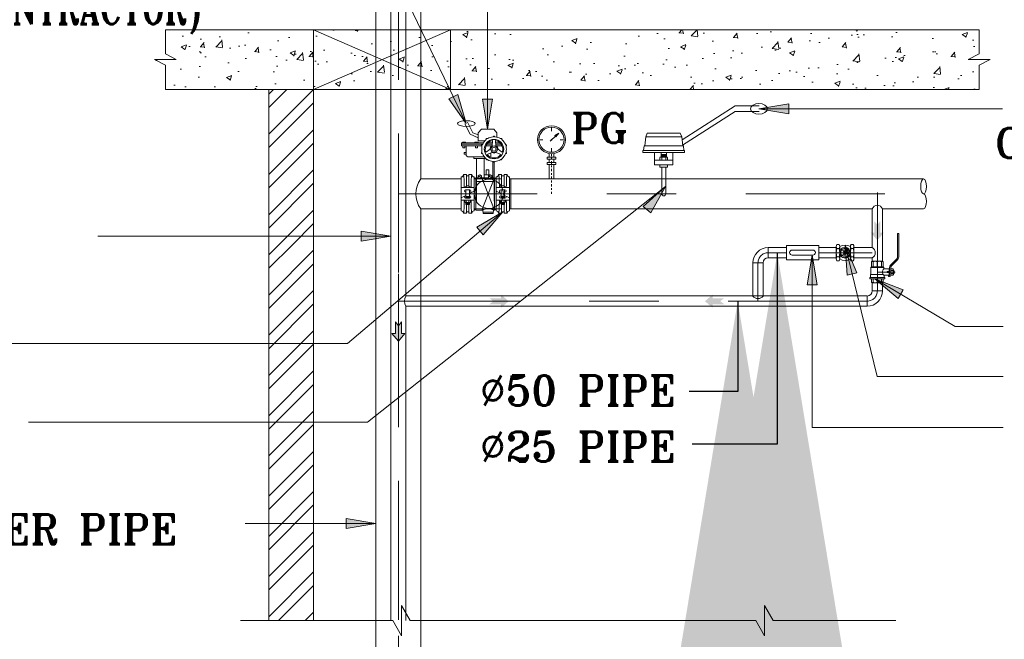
# Model space of a CAD drawing. Header units: inches. Extents: x 113025 to 158499, y 12149 to 30915.
# Tile 151 of 167: x 127975 to 128032, y 20437 to 20473. Entities that reach past the tile are written whole.
import ezdxf

# ---------------------------------------------------------------- set-up
doc = ezdxf.new("R2010")
doc.units = ezdxf.units.IN
doc.header["$MEASUREMENT"] = 0
doc.linetypes.add('IMPORT-Center _2_', pattern=[19.999999, 8, -4, 4, -4])
for name, color, linetype in [('-FT', 7, 'Continuous'), ('F-FIT-VALVE', 30, 'Continuous'), ('FF DRAIN PIPE', 44, 'Continuous'), ('FP-detail tx', 3, 'Continuous'), ('FP-Spr Main', 30, 'Continuous'), ('FPS_det_arch', 8, 'Continuous'), ('FPS_Objects', 30, 'Continuous'), ('FPS_Text', 7, 'Continuous'), ('LEDAR', 7, 'Continuous')]:
    doc.layers.add(name, color=color, linetype=linetype)
doc.layers.add('FPS-detail', color=7, linetype='Continuous', lineweight=15)
doc.layers.add('L1', color=5, linetype='Continuous', lineweight=18, true_color=0x0000ff)
doc.styles.add('H P', font='romantic.ttf')
doc.styles.add('ROMANT', font='romant__.ttf')
doc.styles.add('romant_1', font='romant__.ttf', dxfattribs={"width": 0.8, "height": 100})
doc.dimstyles.new('HP-50', dxfattribs={"dimscale": 50, "dimtxt": 2, "dimasz": 3, "dimexe": 1, "dimexo": 1, "dimgap": 1, "dimtad": 1, "dimdec": 0, "dimzin": 11, "dimdsep": 46, "dimtxsty": 'H P', "dimcen": 0, "dimdle": 100, "dimclrd": 256, "dimclre": 256, "dimclrt": 256, "dimadec": 0, "dimazin": 0, "dimtfac": 1, "dimtdec": 0, "dimtmove": 0, "dimatfit": 3, "dimfxl": 1, "dimtzin": 11, "dimarcsym": 0})
pattern_1 = [(45, (122500.9842, 20486.2127), (-1.15727297, 1.15727297), []), (45, (122501.7557, 20486.2127), (-1.15727297, 1.15727297), [])]

# ---------------------------------------------------------------- blocks, each defined once
blk = doc.blocks.new('TYPICAL FLOW CONTROL VALVE ASSEMBLY_dwg_gv12-1668671-TYPICAL FLOW CONTROL VALVE ASSEMBLY')
at = {"layer": '-FT', "color": 8, "lineweight": 5, "true_color": 0x808080}
for p, q in [((292599.2, -9909.2), (292528.5, -9909.2)), ((292631.3, -9909.2), (292612.8, -9909.2)), ((292661.6, -9909.2), (292643.1, -9909.2)), ((292544.9, -10049.3), (292544.9, -10010.4)), ((292552.9, -10049.3), (292552.9, -10010.4)), ((292639.4, -10129.8), (292595.9, -10021.1)), ((292595.9, -10129.8), (292639.4, -10021.1)), ((292662.8, -10049.3), (292662.8, -10010.4)), ((292670.8, -10049.3), (292670.8, -10010.4)), ((292552.7, -10085.4), (292545.2, -10085.4)), ((292552.7, -10087.4), (292545.2, -10087.4)), ((292663.1, -10085.4), (292670.6, -10085.4)), ((292663.1, -10087.4), (292670.6, -10087.4)), ((292544.9, -10140.4), (292544.9, -10110.4)), ((292552.7, -10106.4), (292545.2, -10106.4)), ((292552.7, -10108.4), (292545.2, -10108.4)), ((292552.9, -10140.4), (292552.9, -10110.4)), ((292662.8, -10140.4), (292662.8, -10110.4)), ((292663.1, -10106.4), (292670.6, -10106.4)), ((292663.1, -10108.4), (292670.6, -10108.4)), ((292670.8, -10140.4), (292670.8, -10110.4))]:
    blk.add_line(p, q, dxfattribs=at)
at = {"layer": '-FT', "color": 30, "lineweight": 5, "true_color": 0xff7f00}
for p, q in [((292630, -9914.6), (292609.9, -9914.6)), ((292612.3, -9934.3), (292624.2, -9925.4)), ((292632, -9903.8), (292617.4, -9903.8)), ((292632.5, -9899.4), (292630.8, -9913.1)), ((292641.9, -9899.4), (292643.6, -9913.1)), ((292657, -9903.8), (292642.5, -9903.8)), ((292664.5, -9914.6), (292644.4, -9914.6)), ((292662.1, -9934.3), (292651.1, -9926)), ((292605.2, -9951.5), (292552.4, -9951.5)), ((292578.5, -9956.9), (292610.4, -9956.9)), ((292604.6, -9956.9), (292604.6, -10021.1)), ((292617, -9942.5), (292629.7, -9937.1)), ((292626.3, -9938.6), (292626.3, -9952.7)), ((292657.4, -9942.5), (292644.7, -9937.1)), ((292632.9, -10021.1), (292632.9, -9966.5)), ((292637.2, -10099.3), (292637.2, -9968.9)), ((292526.9, -10132.4), (292526.9, -10018.4)), ((292570.9, -10132.4), (292570.9, -10018.4)), ((292576.3, -10023.2), (292570.9, -10023.2)), ((292662.2, -10025.4), (292570.9, -10025.4)), ((292618.7, -10021.1), (292594.8, -10021.1)), ((292644.8, -10023.2), (292639.4, -10023.2)), ((292644.8, -10132.4), (292644.8, -10018.4)), ((292688.8, -10132.4), (292688.8, -10018.4)), ((292570.9, -10054.4), (292526.9, -10054.4)), ((292555.9, -10061.4), (292541.9, -10061.4)), ((292543.2, -10061.4), (292543.2, -10089.4)), ((292554.7, -10061.4), (292554.7, -10089.4)), ((292637.2, -10034.1), (292578.5, -10034.1)), ((292644.8, -10054.4), (292688.8, -10054.4)), ((292659.8, -10061.4), (292673.8, -10061.4)), ((292661.1, -10061.4), (292661.1, -10089.4)), ((292672.6, -10061.4), (292672.6, -10089.4)), ((292526.9, -10088.4), (292543.2, -10080.3)), ((292537.9, -10085.4), (292537.9, -10082.9)), ((292555.9, -10089.4), (292541.9, -10089.4)), ((292553.7, -10084.4), (292544.2, -10084.4)), ((292553.7, -10086.4), (292544.2, -10086.4)), ((292553.7, -10088.4), (292544.2, -10088.4)), ((292554.7, -10074.5), (292570.9, -10066.4)), ((292559.9, -10065.4), (292559.9, -10071.9)), ((292661.1, -10074.5), (292644.8, -10066.4)), ((292655.8, -10065.4), (292655.8, -10071.9)), ((292659.8, -10089.4), (292673.8, -10089.4)), ((292662.1, -10084.4), (292671.6, -10084.4)), ((292662.1, -10086.4), (292671.6, -10086.4)), ((292662.1, -10088.4), (292671.6, -10088.4)), ((292688.8, -10088.4), (292672.6, -10080.3)), ((292677.8, -10085.4), (292677.8, -10082.9)), ((292570.9, -10096.4), (292526.9, -10096.4)), ((292539.9, -10096.4), (292539.9, -10102.4)), ((292555.7, -10104.4), (292542.2, -10104.4)), ((292553.7, -10105.4), (292544.2, -10105.4)), ((292553.7, -10107.4), (292544.2, -10107.4)), ((292553.7, -10109.4), (292544.2, -10109.4)), ((292544.4, -10096.4), (292544.4, -10102.4)), ((292553.4, -10096.4), (292553.4, -10102.4)), ((292557.9, -10096.4), (292557.9, -10102.4)), ((292662.2, -10125.4), (292570.9, -10125.4)), ((292576.3, -10127.6), (292570.9, -10127.6)), ((292644.8, -10127.6), (292639.4, -10127.6)), ((292644.8, -10096.4), (292688.8, -10096.4)), ((292657.8, -10096.4), (292657.8, -10102.4)), ((292660.1, -10104.4), (292673.6, -10104.4)), ((292662.1, -10105.4), (292671.6, -10105.4)), ((292662.1, -10107.4), (292671.6, -10107.4)), ((292662.1, -10109.4), (292671.6, -10109.4)), ((292662.3, -10096.4), (292662.3, -10102.4)), ((292671.3, -10096.4), (292671.3, -10102.4)), ((292675.8, -10096.4), (292675.8, -10102.4)), ((292633.8, -10136.3), (292601.6, -10136.3))]:
    blk.add_line(p, q, dxfattribs=at)
at = {"layer": '-FT', "color": 30, "lineweight": 5, "true_color": 0xff7f00, "flags": 128}
for points in [[(292583.9, -9887), (292557.1, -9875.5), (292539.6, -9840.1)], [(292583.9, -9878), (292566.4, -9870.5), (292548.9, -9835.1)], [(292607, -9897.3), (292583.9, -9897.3), (292583.9, -9871.2), (292594.8, -9858.1), (292636.1, -9858.1), (292647, -9871.2), (292647, -9885.3)], [(292602, -9903.8), (292528.5, -9903.8), (292528.5, -9914.6), (292596.7, -9914.6)], [(292541.6, -9903.8), (292541.5, -9903.4), (292541.2, -9903), (292540.7, -9902.6), (292540.1, -9902.3), (292539.4, -9902), (292538.5, -9901.8), (292537.6, -9901.7), (292536.6, -9901.6), (292535.6, -9901.6), (292534.6, -9901.7), (292533.7, -9901.8), (292532.9, -9902), (292532.1, -9902.3), (292531.5, -9902.6), (292531.1, -9903), (292530.8, -9903.4), (292530.7, -9903.8)], [(292539.4, -9914.6), (292539.4, -9921.1), (292532.9, -9921.1), (292532.9, -9914.6)], [(292543.7, -9936.3), (292537.2, -9936.3), (292537.2, -9942.8), (292543.7, -9942.8), (292543.7, -9914.6)], [(292583.9, -9903.8), (292583.9, -9903.4), (292583.6, -9903), (292583.1, -9902.6), (292582.5, -9902.3), (292581.8, -9902), (292580.9, -9901.8), (292580, -9901.7), (292579, -9901.6), (292578, -9901.6), (292577, -9901.7), (292576.1, -9901.8), (292575.2, -9902), (292574.5, -9902.3), (292573.9, -9902.6), (292573.4, -9903), (292573.2, -9903.4), (292573.1, -9903.8)], [(292581.8, -9914.6), (292581.8, -9921.1), (292575.3, -9921.1), (292575.3, -9914.6)], [(292569.8, -9951.5), (292569.8, -9956.9), (292578.5, -9956.9), (292578.5, -10099.3)], [(292619.8, -10012), (292619.8, -9994.6), (292611.1, -9994.6), (292611.1, -10012)], [(292537.4, -10054.4), (292537.2, -10043.9), (292537, -10034.3), (292536.7, -10026.1), (292536.3, -10019.4), (292535.8, -10014.5), (292535.4, -10011.4), (292534.9, -10010.4), (292544.9, -10010.4), (292545.9, -10015.4), (292551.9, -10015.4), (292552.9, -10010.4), (292562.9, -10010.4), (292562.4, -10011.4), (292562, -10014.5), (292561.5, -10019.4), (292561.2, -10026.1), (292560.8, -10034.3), (292560.6, -10043.9), (292560.4, -10054.4)], [(292635, -10129.8), (292634.7, -10129), (292633.9, -10128.2), (292632.4, -10127.5), (292630.5, -10126.8), (292628.1, -10126.3), (292625.4, -10125.9), (292622.4, -10125.6), (292619.2, -10125.4), (292616, -10125.4), (292612.9, -10125.6), (292609.9, -10125.9), (292607.2, -10126.3), (292604.8, -10126.8), (292602.9, -10127.5), (292601.4, -10128.2), (292600.5, -10129), (292600.3, -10129.8), (292576.3, -10129.8), (292576.3, -10021.1), (292583.9, -10021.1)], [(292629.6, -10021.1), (292639.4, -10021.1), (292639.4, -10129.8), (292635, -10129.8), (292633.9, -10140.6), (292601.3, -10140.6), (292600.3, -10129.8)], [(292624.2, -10012), (292629.6, -10015.2), (292629.6, -10015.4), (292624.2, -10012), (292604.6, -10012)], [(292655.3, -10054.4), (292655.1, -10043.9), (292654.9, -10034.3), (292654.6, -10026.1), (292654.2, -10019.4), (292653.7, -10014.5), (292653.3, -10011.4), (292652.8, -10010.4), (292662.8, -10010.4), (292663.8, -10015.4), (292669.8, -10015.4), (292670.8, -10010.4), (292680.8, -10010.4), (292680.3, -10011.4), (292679.9, -10014.5), (292679.4, -10019.4), (292679.1, -10026.1), (292678.7, -10034.3), (292678.5, -10043.9), (292678.3, -10054.4)], [(292560.4, -10096.4), (292560.6, -10106.9), (292560.8, -10116.5), (292561.2, -10124.7), (292561.5, -10131.4), (292562, -10136.4), (292562.4, -10139.4), (292562.9, -10140.4), (292552.9, -10140.4), (292551.9, -10135.4), (292545.9, -10135.4), (292544.9, -10140.4), (292534.9, -10140.4), (292535.4, -10139.4), (292535.8, -10136.4), (292536.3, -10131.4), (292536.7, -10124.7), (292537, -10116.5), (292537.2, -10106.9), (292537.4, -10096.4)], [(292554.7, -10104.4), (292554.7, -10110.4), (292543.2, -10110.4), (292543.2, -10104.4)], [(292678.3, -10096.4), (292678.5, -10106.9), (292678.7, -10116.5), (292679.1, -10124.7), (292679.4, -10131.4), (292679.9, -10136.4), (292680.3, -10139.4), (292680.8, -10140.4), (292670.8, -10140.4), (292669.8, -10135.4), (292663.8, -10135.4), (292662.8, -10140.4), (292652.8, -10140.4), (292653.3, -10139.4), (292653.7, -10136.4), (292654.2, -10131.4), (292654.6, -10124.7), (292654.9, -10116.5), (292655.1, -10106.9), (292655.3, -10096.4)], [(292672.6, -10104.4), (292672.6, -10110.4), (292661.1, -10110.4), (292661.1, -10104.4)]]:
    blk.add_lwpolyline(points, dxfattribs=at)
at = {"layer": '-FT', "color": 8, "lineweight": 5, "true_color": 0x808080, "flags": 128}
for points in [[(292583.9, -10015.2), (292594.4, -10021.7), (292594.8, -10021.4), (292584.3, -10014.9)], [(292618.7, -10015.2), (292629.2, -10021.7), (292629.6, -10021.4), (292619.1, -10014.9)]]:
    blk.add_lwpolyline(points, close=True, dxfattribs=at)
at = {"layer": '-FT', "color": 30, "lineweight": 5, "true_color": 0xff7f00, "flags": 128}
for points in [[(292583.9, -10021.2), (292589.4, -10024.6), (292594.4, -10021.7), (292583.9, -10015.2)], [(292583.9, -10021.4), (292589.4, -10024.6), (292583.9, -10021.2)], [(292584.3, -10014.9), (292594.8, -10021.4), (292594.8, -10015.4), (292589.4, -10012)], [(292589.4, -10012), (292594.8, -10015.4), (292594.8, -10015.2)], [(292618.7, -10021.2), (292624.2, -10024.6), (292629.2, -10021.7), (292618.7, -10015.2)], [(292618.7, -10021.4), (292624.2, -10024.6), (292618.7, -10021.2)], [(292619.1, -10014.9), (292629.6, -10021.4), (292629.6, -10015.4), (292624.2, -10012)], [(292693.8, -10125.4), (292688.8, -10125.4), (292688.8, -10025.4), (292693.8, -10025.4)]]:
    blk.add_lwpolyline(points, close=True, dxfattribs=at)
at = {"layer": '-FT', "color": 30, "lineweight": 5, "true_color": 0xff7f00}
for radius in [32.6, 10.9]:
    blk.add_circle((292637.2, -9925.4), radius, dxfattribs=at)
at = {"layer": '-FT', "color": 8, "lineweight": 5, "true_color": 0x808080}
blk.add_circle((292637.2, -9925.4), 6.52, dxfattribs=at)
at = {"layer": '-FT', "color": 30, "lineweight": 5, "true_color": 0xff7f00}
for centre, radius, start, end in [((292637.2, -9925.4), 41.3, 131.0926, 156.9075), ((292637.2, -9925.4), 29.3, 104.6513, 195.3487), ((292608.6, -9892.7), 2.17, 311.0926, 8.5789), ((292612.9, -9892), 2.17, 126, 188.5789), ((292612.9, -9892), 2.17, 63.4211, 126), ((292614.9, -9888.1), 2.17, 243.4211, 300.9075), ((292637.2, -9925.4), 41.3, 95.0925, 120.9075), ((292630.3, -9899.1), 2.17, 353.009, 104.6513), ((292633.3, -9882.1), 2.17, 275.0925, 332.5789), ((292637.2, -9884.1), 2.17, 90, 152.5789), ((292637.2, -9884.1), 2.17, 27.4211, 90), ((292641.1, -9882.1), 2.17, 207.4211, 264.9075), ((292637.2, -9925.4), 41.3, 59.0925, 84.9075), ((292644.1, -9899.1), 2.17, 75.3487, 186.991), ((292637.2, -9925.4), 29.3, 344.6513, 75.3487), ((292659.5, -9888.1), 2.17, 239.0925, 296.5789), ((292661.5, -9892), 2.17, 54, 116.5789), ((292661.5, -9892), 2.17, 351.4211, 54), ((292665.8, -9892.7), 2.17, 171.4211, 228.9074), ((292637.2, -9925.4), 41.3, 23.0925, 48.9074), ((292597.9, -9912.7), 2.17, 162, 224.5789), ((292597.9, -9912.7), 2.17, 99.4211, 162), ((292637.2, -9925.4), 41.3, 167.0925, 192.9075), ((292594.8, -9915.7), 2.17, 347.0925, 44.5789), ((292597.2, -9908.4), 2.17, 279.4211, 336.9075), ((292637.2, -9925.4), 13, 124.2015, 180), ((292628.6, -9912.8), 2.17, 304.2015, 353.009), ((292645.8, -9912.8), 2.17, 186.991, 235.7985), ((292637.2, -9925.4), 13, 4.2015, 55.7985), ((292652.4, -9924.3), 2.17, 184.2015, 233.0089), ((292677.2, -9908.4), 2.17, 203.0925, 260.5789), ((292676.5, -9912.7), 2.17, 18, 80.5789), ((292679.6, -9915.7), 2.17, 135.4211, 192.9075), ((292637.2, -9925.4), 41.3, 347.0925, 12.9075), ((292676.5, -9912.7), 2.17, 315.4211, 18), ((292552.4, -9942.8), 8.69, 180, 270), ((292597.9, -9938.2), 2.17, 135.4211, 198), ((292597.9, -9938.2), 2.17, 198, 260.5789), ((292594.8, -9935.1), 2.17, 315.4211, 12.9075), ((292597.2, -9942.5), 2.17, 23.0925, 80.5789), ((292637.2, -9925.4), 41.3, 203.0925, 228.9074), ((292611, -9932.6), 2.17, 195.3487, 306.9911), ((292608.6, -9958.2), 2.17, 351.4211, 48.9074), ((292612.9, -9958.8), 2.17, 171.4211, 234), ((292612.9, -9958.8), 2.17, 234, 296.5789), ((292614.9, -9962.7), 2.17, 59.0925, 116.5789), ((292617.9, -9944.5), 2.17, 113.0089, 224.6513), ((292637.2, -9925.4), 41.3, 239.0925, 264.9075), ((292637.2, -9925.4), 29.3, 224.6513, 315.3487), ((292630.6, -9939.1), 2.17, 64.2015, 113.0089), ((292637.2, -9925.4), 13, 244.2015, 295.7985), ((292637.2, -9925.4), 41.3, 275.0925, 300.9075), ((292643.8, -9939.1), 2.17, 66.9911, 115.7985), ((292656.5, -9944.5), 2.17, 315.3487, 66.9911), ((292659.5, -9962.7), 2.17, 63.4211, 120.9075), ((292661.5, -9958.8), 2.17, 243.4211, 306), ((292663.4, -9932.6), 2.17, 233.0089, 344.6513), ((292661.5, -9958.8), 2.17, 306, 8.5789), ((292665.8, -9958.2), 2.17, 131.0926, 188.5789), ((292637.2, -9925.4), 41.3, 311.0926, 336.9075), ((292677.2, -9942.5), 2.17, 99.4211, 156.9075), ((292676.5, -9938.2), 2.17, 279.4211, 342), ((292679.6, -9935.1), 2.17, 167.0925, 224.5789), ((292676.5, -9938.2), 2.17, 342, 44.5789), ((292633.3, -9968.7), 2.17, 27.4211, 84.9075), ((292637.2, -9966.7), 2.17, 207.4211, 270), ((292637.2, -9966.7), 2.17, 270, 332.5789), ((292641.1, -9968.7), 2.17, 95.0925, 152.5789), ((292526.9, -10010.4), 8, 270, 360), ((292570.9, -10010.4), 8, 180, 270), ((292619.8, -10075.1), 48.9, 29.9264, 330.0736), ((292644.8, -10010.4), 8, 270, 360), ((292688.8, -10010.4), 8, 180, 270), ((292541.9, -10065.4), 4, 90, 270), ((292548.9, -10058.2), 9.75, 22.6199, 157.3801), ((292555.9, -10065.4), 4, 0, 90), ((292659.8, -10065.4), 4, 90, 180), ((292666.8, -10058.2), 9.75, 22.6199, 157.3801), ((292619.8, -10075.1), 48.9, 330.0736, 29.9264), ((292673.8, -10065.4), 4, 270, 90), ((292541.9, -10085.4), 4, 180, 270), ((292555.9, -10085.4), 4, 270, 90), ((292659.8, -10085.4), 4, 90, 270), ((292673.8, -10085.4), 4, 270, 0), ((292542.2, -10102.1), 2.27, 186.7329, 353.2671), ((292548.9, -10098.3), 6.06, 222.075, 317.925), ((292555.7, -10102.1), 2.27, 186.7329, 353.2671), ((292660.1, -10102.1), 2.27, 186.7329, 353.2671), ((292666.8, -10098.3), 6.06, 222.075, 317.925), ((292673.6, -10102.1), 2.27, 186.7329, 353.2671), ((292526.9, -10140.4), 8, 0, 90), ((292570.9, -10140.4), 8, 90, 180), ((292644.8, -10140.4), 8, 0, 90), ((292688.8, -10140.4), 8, 90, 180)]:
    blk.add_arc(centre, radius, start, end, dxfattribs=at)
blk.add_ellipse((292544.2, -9839.9), major_axis=(29.4, 0), ratio=0.327058, dxfattribs=at)
blk = doc.blocks.new('TYPICAL FLOW CONTROL VALVE ASSEMBLY_dwg_fvs-1668672-TYPICAL FLOW CONTROL VALVE ASSEMBLY')
at = {"layer": '-FT', "color": 30, "lineweight": 5, "true_color": 0xff7f00}
for p, q in [((293140.1, -9914.8), (293138.5, -9930.1)), ((293271.6, -9914.8), (293273.3, -9930.1)), ((293175.4, -9962.7), (293236.3, -9962.7)), ((293192.8, -9954), (293192.8, -9962.7)), ((293196.1, -9951.8), (293215.6, -9951.8)), ((293197.2, -9936.6), (293197.2, -9951.8)), ((293199.3, -9962.7), (293199.3, -9954)), ((293200.4, -9944.4), (293211.3, -9944.4)), ((293200.4, -9947), (293211.3, -9947)), ((293200.4, -9949.6), (293211.3, -9949.6)), ((293212.4, -9962.7), (293212.4, -9954)), ((293214.6, -9936.6), (293214.6, -9951.8)), ((293218.9, -9954), (293218.9, -9962.7)), ((293199.3, -9986.2), (293199.3, -10075.4)), ((293212.4, -9986.2), (293212.4, -10075.4))]:
    blk.add_line(p, q, dxfattribs=at)
at = {"layer": '-FT', "color": 8, "lineweight": 5, "true_color": 0x808080}
for p, q in [((293140.1, -9914.8), (293271.6, -9914.8)), ((293201.5, -9945.7), (293210.2, -9945.7)), ((293201.5, -9948.3), (293210.2, -9948.3)), ((293201.5, -9950.9), (293210.2, -9950.9))]:
    blk.add_line(p, q, dxfattribs=at)
at = {"layer": '-FT', "color": 30, "lineweight": 5, "true_color": 0xff7f00, "flags": 128}
for points in [[(293267.2, -9893.9), (293444.7, -9780), (293525.3, -9780)], [(293269.2, -9911.9), (293444.7, -9799.3), (293525.3, -9799.3)], [(293142.3, -9914.6), (293145.5, -9884.4), (293266.2, -9884.4), (293269.4, -9914.6)], [(293145.5, -9884.4), (293150.3, -9871.4), (293261.4, -9871.4), (293266.2, -9884.4)], [(293175.4, -9936.6), (293175.4, -9977.5), (293236.3, -9977.5), (293236.3, -9936.6)], [(293199.3, -9951.8), (293199.3, -9943.1), (293212.4, -9943.1), (293212.4, -9951.8)], [(293192.8, -9977.5), (293192.8, -9986.2), (293218.9, -9986.2), (293218.9, -9977.5)]]:
    blk.add_lwpolyline(points, dxfattribs=at)
blk.add_lwpolyline([(293275.4, -9930.1), (293275.4, -9936.6), (293136.3, -9936.6), (293136.3, -9930.1)], close=True, dxfattribs=at)
at = {"layer": '-FT', "color": 30, "lineweight": 5, "true_color": 0xff7f00}
for centre, radius, start, end in [((293196.1, -9955.3), 3.53, 22.6199, 157.3801), ((293205.9, -9962.7), 10.9, 53.1301, 126.8699), ((293215.6, -9955.3), 3.53, 22.6199, 157.3801), ((293205.9, -10075.4), 6.52, 180, 0)]:
    blk.add_arc(centre, radius, start, end, dxfattribs=at)
blk.add_ellipse((293525, -9790.3), major_axis=(28.2, 0), ratio=0.637688, dxfattribs=at)
blk = doc.blocks.new('TYPICAL FLOW CONTROL VALVE ASSEMBLY_dwg_sight glass-1668673-TYPICAL FLOW CONTROL VALVE ASSEMBLY')
at = {"layer": 'F-FIT-VALVE', "lineweight": 5}
for p, q in [((293705.4, -10263.7), (293636.2, -10263.7)), ((293636.2, -10280.6), (293705.4, -10280.6))]:
    blk.add_line(p, q, dxfattribs=at)
at = {"layer": 'F-FIT-VALVE', "lineweight": 5, "flags": 128}
blk.add_lwpolyline([(293616.9, -10296.2), (293726.1, -10296.2), (293726.1, -10248.7), (293616.9, -10248.7)], close=True, dxfattribs=at)
at = {"layer": 'F-FIT-VALVE', "lineweight": 5}
for centre, start, end in [((293636.2, -10272.1), 90, 270), ((293705.4, -10272.1), 270, 90)]:
    blk.add_arc(centre, 8.46, start, end, dxfattribs=at)
blk = doc.blocks.new('TYPICAL FLOW CONTROL VALVE ASSEMBLY_dwg_gv-1668674-TYPICAL FLOW CONTROL VALVE ASSEMBLY')
at = {"layer": 'F-FIT-VALVE', "lineweight": 5}
for p, q in [((293783.8, -10293), (293783.8, -10251.9)), ((293793.5, -10245.1), (293786, -10245.1)), ((293793.5, -10258.7), (293786, -10258.7)), ((293795.7, -10293), (293795.7, -10251.9)), ((293811.9, -10267.4), (293809.2, -10258.5)), ((293831.2, -10293), (293831.2, -10251.9)), ((293840.9, -10245.1), (293833.4, -10245.1)), ((293840.9, -10258.7), (293833.4, -10258.7)), ((293843.1, -10293), (293843.1, -10251.9)), ((293793.5, -10286.2), (293786, -10286.2)), ((293809.8, -10268.6), (293803.4, -10261.8)), ((293809.8, -10276.3), (293803.4, -10283.1)), ((293811.9, -10277.5), (293809.2, -10286.4)), ((293818.6, -10271.2), (293827.7, -10269.1)), ((293818.6, -10273.7), (293827.7, -10275.8)), ((293840.9, -10286.2), (293833.4, -10286.2)), ((293793.5, -10299.8), (293786, -10299.8)), ((293840.9, -10299.8), (293833.4, -10299.8))]:
    blk.add_line(p, q, dxfattribs=at)
at = {"layer": 'F-FIT-VALVE', "lineweight": 5, "flags": 128}
blk.add_lwpolyline([(293816, -10273.9), (293813.4, -10275.4), (293810.9, -10273.9), (293810.9, -10271), (293813.4, -10269.5), (293816, -10271)], close=True, dxfattribs=at)
at = {"layer": 'F-FIT-VALVE', "lineweight": 5}
for radius in [17.8, 5.3, 2.56]:
    blk.add_circle((293813.4, -10272.5), radius, dxfattribs=at)
for centre, radius, start, end in [((293795.6, -10251.9), 11.7, 144.5315, 215.4685), ((293828.3, -10272.5), 44.5, 161.9906, 198.0094), ((293783.9, -10251.9), 11.7, 324.5315, 35.4685), ((293751.2, -10272.5), 44.5, 341.9906, 18.0094), ((293813.4, -10280.3), 33.5, 57.9458, 122.0542), ((293813.4, -10272.5), 14.6, 13.1688, 106.8312), ((293843, -10251.9), 11.7, 144.5315, 215.4685), ((293875.7, -10272.5), 44.5, 161.9906, 198.0094), ((293831.3, -10251.9), 11.7, 324.5315, 35.4685), ((293798.6, -10272.5), 44.5, 341.9906, 18.0094), ((293795.6, -10293), 11.7, 144.5315, 215.4685), ((293783.9, -10293), 11.7, 324.5315, 35.4685), ((293813.4, -10264.6), 33.5, 237.9458, 302.0542), ((293813.4, -10272.5), 14.6, 133.1688, 226.8312), ((293813.4, -10272.5), 14.6, 253.1688, 346.8312), ((293843, -10293), 11.7, 144.5315, 215.4685), ((293831.3, -10293), 11.7, 324.5315, 35.4685)]:
    blk.add_arc(centre, radius, start, end, dxfattribs=at)
blk = doc.blocks.new('TYPICAL FLOW CONTROL VALVE ASSEMBLY_dwg_A$C6948427E-1668675-TYPICAL FLOW CONTROL VALVE ASSEMBLY')
at = {"layer": 'L1', "lineweight": 5, "true_color": 0xff0000}
h = blk.add_hatch(color=1, dxfattribs=at)
h.paths.add_polyline_path([(293966.3, -10348.5), (293966.6, -10320.3), (293968.6, -10316.4), (293992, -10292.4), (293993.5, -10286.3), (293993.5, -10207.6), (293989.6, -10207.6), (293989.3, -10288.5), (293987.2, -10292.4), (293963.9, -10316.4), (293962.4, -10322.5), (293962.4, -10347.8)], flags=0)
h.paths.add_polyline_path([(293966.2, -10349.5), (293966.3, -10348.5), (293962.4, -10348)], flags=0)
h.paths.add_polyline_path([(293965.8, -10350.4), (293966.2, -10349.5), (293962.3, -10348.2)], flags=0)
h.paths.add_polyline_path([(293964.3, -10351.9), (293965.8, -10350.4), (293962.2, -10348.3)], flags=0)
h.paths.add_polyline_path([(293963.4, -10352.3), (293964.3, -10351.9), (293962.1, -10348.4)], flags=0)
h.paths.add_polyline_path([(293962.4, -10352.4), (293963.4, -10352.3), (293961.9, -10348.5)], flags=0)
h.paths.add_polyline_path([(293958.7, -10352.4), (293962.4, -10352.4), (293961.7, -10348.5), (293958.7, -10348.5)], flags=0)
at = {"layer": 'L1', "color": 1, "lineweight": 5, "true_color": 0xff0000}
for p, q in [((293965.7, -10313.8), (293987.2, -10292.4)), ((293962.4, -10347.8), (293962.4, -10322.5)), ((293966.3, -10348.5), (293966.3, -10322.5)), ((293968.6, -10316.4), (293990.1, -10295))]:
    blk.add_line(p, q, dxfattribs=at)
at = {"layer": 'L1', "color": 30, "lineweight": 5, "true_color": 0xff7f00}
for p, q in [((293899.9, -10322.2), (293899.9, -10345.7)), ((293938.3, -10301.2), (293905, -10301.2)), ((293907.6, -10302.9), (293907.6, -10320.2)), ((293921.5, -10302.9), (293921.5, -10320.2)), ((293935.4, -10302.9), (293935.4, -10320.2)), ((293941.1, -10320.2), (293943.1, -10322.2)), ((293944.5, -10347.7), (293944.5, -10354.9)), ((293958.5, -10335.7), (293958.5, -10338.7)), ((293960.8, -10332.7), (293962.4, -10332.7)), ((293960.8, -10341.7), (293962.4, -10341.7)), ((293973.9, -10332), (293967.7, -10332)), ((293973.9, -10342.5), (293967.7, -10342.5)), ((293967.7, -10347.7), (293973.9, -10347.7)), ((293975.3, -10329.4), (293975.3, -10345.1)), ((293901.8, -10360.1), (293901.8, -10371.5)), ((293938.4, -10373.2), (293904.5, -10373.2)), ((293907.6, -10371.5), (293907.6, -10360.1)), ((293921.5, -10371.5), (293921.5, -10360.1)), ((293935.4, -10371.5), (293935.4, -10360.1)), ((293941.1, -10360.1), (293941.1, -10371.5))]:
    blk.add_line(p, q, dxfattribs=at)
at = {"layer": 'L1', "color": 8, "lineweight": 5, "true_color": 0x808080}
blk.add_line((293921.5, -10337.2), (293981.8, -10337.2), dxfattribs=at)
at = {"layer": 'L1', "color": 1, "lineweight": 5, "true_color": 0xff0000, "flags": 128}
for points in [[(293993.5, -10286.3), (293993.5, -10207.6), (293989.6, -10207.6), (293989.6, -10286.3)], [(293962.4, -10352.4), (293958.7, -10352.4), (293958.7, -10348.5), (293961.7, -10348.5)]]:
    blk.add_lwpolyline(points, dxfattribs=at)
at = {"layer": 'L1', "color": 30, "lineweight": 5, "true_color": 0xff7f00, "flags": 128}
for points in [[(293901.8, -10320.2), (293899.9, -10322.2), (293943.1, -10322.2), (293943.1, -10326.7), (293960.8, -10326.7), (293943.1, -10326.7)], [(293941.1, -10302.9), (293941.1, -10320.2), (293901.8, -10320.2), (293901.8, -10303.4)], [(293941.2, -10345.7), (293898.4, -10345.7), (293898.4, -10354.9)], [(293943.1, -10347.7), (293960.8, -10347.7), (293960.8, -10326.7)], [(293975.3, -10332.7), (293978.2, -10332.7), (293978.2, -10341.7), (293975.3, -10341.7)]]:
    blk.add_lwpolyline(points, dxfattribs=at)
for points in [[(293896.6, -10360.1), (293946.3, -10360.1), (293946.3, -10354.9), (293896.6, -10354.9)], [(293959.9, -10338.7), (293959.9, -10335.7), (293954.8, -10335.7), (293954.8, -10338.7)], [(293966.3, -10345.1), (293966.3, -10329.4)], [(293973.9, -10326.7), (293967.7, -10326.7)]]:
    blk.add_lwpolyline(points, close=True, dxfattribs=at)
at = {"layer": 'L1', "color": 1, "lineweight": 5, "true_color": 0xff0000}
for centre, radius, start, end in [((293980.4, -10286.3), 9.17, 318.1653, 0), ((293980.4, -10286.3), 13.1, 318.1653, 0), ((293975.5, -10322.5), 13.1, 138.1653, 180), ((293975.5, -10322.5), 9.17, 138.1653, 180), ((293961.7, -10347.8), 0.655, 270, 0), ((293962.4, -10348.5), 3.93, 270, 0)]:
    blk.add_arc(centre, radius, start, end, dxfattribs=at)
at = {"layer": 'L1', "color": 30, "lineweight": 5, "true_color": 0xff7f00}
for centre, radius, start, end in [((293904.8, -10304.3), 3.09, 25.8984, 163.8126), ((293914.5, -10316), 14.8, 61.9557, 118.0443), ((293928.4, -10316.1), 14.9, 62.2718, 117.9445), ((293938.2, -10304.5), 3.25, 27.2524, 151.7719), ((293952.2, -10337.2), 13.9, 131.0666, 228.9334), ((293969.5, -10329.4), 3.18, 124.4465, 235.5535), ((293976.9, -10337.2), 10.6, 150.4911, 209.5089), ((293969.5, -10345.1), 3.18, 124.4465, 235.5535), ((293972.1, -10329.4), 3.18, 304.4465, 55.5535), ((293964.7, -10337.2), 10.6, 330.4911, 29.5089), ((293972.1, -10345.1), 3.18, 304.4465, 55.5535), ((293965.9, -10337.2), 13.1, 340.0661, 19.9339), ((293904.7, -10369.9), 3.28, 208.7662, 331.2338), ((293914.5, -10358.2), 15, 242.4533, 297.5467), ((293928.4, -10358.2), 15, 242.4533, 297.5467), ((293938.2, -10369.9), 3.28, 208.7662, 331.2338)]:
    blk.add_arc(centre, radius, start, end, dxfattribs=at)
blk = doc.blocks.new('TYPICAL FLOW CONTROL VALVE ASSEMBLY_dwg_A$C569B3538-1668676-TYPICAL FLOW CONTROL VALVE ASSEMBLY')
blk.add_blockref('TYPICAL FLOW CONTROL VALVE ASSEMBLY_dwg_A$C6948427E-1668675-TYPICAL FLOW CONTROL VALVE ASSEMBLY', (0, 0))
blk = doc.blocks.new('TYPICAL FLOW CONTROL VALVE ASSEMBLY_dwg_pg-1668677-TYPICAL FLOW CONTROL VALVE ASSEMBLY')
at = {"layer": 'FPS-detail', "lineweight": 5, "true_color": 0xff7f00}
blk.add_hatch(color=30, dxfattribs=at).paths.add_polyline_path([(292844.5, -9883.9), (292854.5, -9871.4), (292841, -9879.9)], flags=0)
at = {"layer": 'FP-Spr Main', "lineweight": 5}
for p, q in [((292822.4, -9940), (292822.4, -9952.4)), ((292822.4, -9959.4), (292822.4, -9969.9)), ((292837.3, -9940), (292837.3, -9952.4)), ((292837.3, -9959.4), (292837.3, -9969.9)), ((292822.4, -9976.9), (292822.4, -10025.4)), ((292837.3, -9976.9), (292837.3, -10025.4))]:
    blk.add_line(p, q, dxfattribs=at)
at = {"layer": 'FP-Spr Main', "color": 8, "linetype": 'IMPORT-Center _2_', "lineweight": 5, "true_color": 0x808080}
blk.add_line((292829.9, -9940.8), (292829.9, -10075.4), dxfattribs=at)
at = {"layer": 'FPS-detail', "color": 1, "lineweight": 5, "true_color": 0xff0000}
for p, q in [((292829.9, -9865.1), (292829.9, -9854.3)), ((292801, -9893.9), (292790.3, -9893.9)), ((292858.7, -9893.9), (292869.4, -9893.9)), ((292829.9, -9922.7), (292829.9, -9933.5))]:
    blk.add_line(p, q, dxfattribs=at)
at = {"layer": 'FPS-detail', "color": 30, "lineweight": 5, "true_color": 0xff7f00}
for p, q in [((292845.1, -9879.8), (292825.2, -9898.2)), ((292854.5, -9871.4), (292841, -9879.9)), ((292841, -9879.9), (292844.5, -9883.9)), ((292844.5, -9883.9), (292854.5, -9871.4))]:
    blk.add_line(p, q, dxfattribs=at)
for radius in [46.9, 1.11]:
    blk.add_circle((292829.9, -9893.9), radius, dxfattribs=at)
at = {"layer": 'FPS-detail', "color": 1, "lineweight": 5, "true_color": 0xff0000}
blk.add_circle((292829.9, -9893.9), 42.1, dxfattribs=at)
at = {"layer": 'FPS_Objects', "lineweight": 5, "flags": 128}
for points in [[(292843.9, -9959.4), (292843.9, -9952.4), (292815.8, -9952.4), (292815.8, -9959.4)], [(292843.9, -9976.9), (292843.9, -9969.9), (292815.8, -9969.9), (292815.8, -9976.9)]]:
    blk.add_lwpolyline(points, close=True, dxfattribs=at)

msp = doc.modelspace()

# ---------------------------------------------------------------- hatches: boundary and pattern name
at = {"lineweight": 5}
for points in [[(128001.177, 20467.034), (128000.173, 20468.457), (128000.688, 20468.706)], [(128002.401, 20466.72), (128002.114, 20468.439), (128002.687, 20468.439)], [(128011.804, 20461.9), (128011.358, 20462.259), (128012.657, 20463.419)], [(128002.158, 20460.626), (128001.787, 20461.063), (128003.283, 20461.956)], [(127995.119, 20460.262), (127995.119, 20460.834), (127996.837, 20460.548)], [(128023.114, 20458.305), (128022.985, 20460.042), (128023.671, 20458.441)], [(128020.799, 20457.743), (128021.086, 20459.462), (128021.372, 20457.743)], [(128026.037, 20456.972), (128024.705, 20458.095), (128026.329, 20457.465), (128026.309, 20457.431)], [(127994.26, 20443.722), (127994.26, 20444.295), (127995.978, 20444.009)]]:
    msp.add_hatch(color=256, dxfattribs=at).paths.add_polyline_path(points, flags=0)
at = {"layer": 'FP-detail tx', "lineweight": 5, "true_color": 0xff0000}
msp.add_hatch(color=1, dxfattribs=at).paths.add_polyline_path([(128019.747, 20467.599), (128018.029, 20467.885), (128019.747, 20468.172)], flags=0)
at = {"layer": 'FPS_det_arch', "lineweight": 5}
h = msp.add_hatch(dxfattribs=at)
h.set_pattern_fill('FP_5', color=256, scale=0.017182, style=0, pattern_type=2)
h.set_pattern_definition([(50, (122500.9842, 20486.2127), (3.1303843, -0.273873), [0.3273262, -3.6005885]), (355, (122500.9842, 20486.2127), (-0.6055523, 3.2828262), [0.261861, -2.8804708]), (100.451, (122501.245, 20486.19), (2.5248365, 3.0089388), [0.2781843, -3.0600277]), (46.184, (122500.9842, 20487.0856), (4.6578074, -0.7224077), [0.4909893, -5.4008827]), (96.636, (122501.3724, 20487.0254), (4.0791636, 4.251413), [0.4172765, -4.5900415]), (351.184, (122500.984, 20487.0856), (4.0791997, 4.251377), [0.3927915, -4.320706]), (21, (122501.4206, 20486.8673), (2.6051195, -1.7571751), [0.3273262, -3.6005885]), (326, (122501.4206, 20486.8673), (1.0619178, 3.164802), [0.261861, -2.8804708]), (71.451, (122501.6377, 20486.721), (3.6670342, 1.4076122), [0.2781843, -3.0600277]), (37.5, (122500.9842, 20486.2127), (0.05306504, 1.45286582), [0, -2.845556, 0, -2.9241143, -2.8913817]), (37.5, (122500.9842, 20486.2127), (0.05306504, 1.45286582), [-5.7696703, 0, -2.8913817]), (7.5, (122500.9842, 20486.2127), (1.1481236, 1.7213536), [0, -1.6671816, 0, -2.78009075, -1.1019983]), (7.5, (122500.9842, 20486.2127), (1.1481236, 1.7213536), [-4.4472723, 0, -1.1019983]), (327.5, (122500.011, 20486.2127), (2.32978072, -0.09843692), [0, -1.0910874, 0, -3.40419275, -4.5171019]), (327.5, (122500.011, 20486.2127), (2.32978072, -0.09843692), [-4.4952802, 0, -4.5171019]), (317.5, (122499.5745, 20486.2127), (2.5452215, 0.4368948), [0, -1.4184136, 0, -2.2607331, -3.207797]), (317.5, (122499.5745, 20486.2127), (2.5452215, 0.4368948), [-3.6791468, 0, -3.207797])])
h.paths.add_polyline_path([(128027.016, 20469.001), (128030.702, 20469.001), (128030.702, 20472.437), (127983.853, 20472.437), (127983.853, 20471.046), (127984.482, 20470.719), (127983.224, 20470.719), (127983.853, 20470.392), (127983.853, 20469.001), (128008.417, 20469.001)], flags=0)
h = msp.add_hatch(dxfattribs=at)
h.set_pattern_fill('FP_6', color=256, scale=0.017182, style=0, pattern_type=2)
h.set_pattern_definition(pattern_1)
h.paths.add_polyline_path([(127989.811, 20460.058), (127992.389, 20460.058), (127992.389, 20469.001), (127989.811, 20469.001)], flags=0)
h = msp.add_hatch(dxfattribs=at)
h.set_pattern_fill('FP_6', color=256, scale=0.017182, style=0, pattern_type=2)
h.set_pattern_definition(pattern_1)
h.paths.add_polyline_path([(127992.389, 20438.422), (127992.389, 20460.058), (127989.811, 20460.058), (127989.811, 20438.422)], flags=0)
at = {"layer": 'FPS_Text', "lineweight": 5}
for points in [[(128024.844, 20460.317), (128025.22, 20460.756), (128025.017, 20460.756), (128025.017, 20461.431), (128024.844, 20461.195), (128024.67, 20461.431), (128024.67, 20460.756), (128024.468, 20460.756)], [(128003.18, 20456.434), (128003.619, 20456.81), (128003.18, 20457.186), (128003.18, 20456.983), (128002.505, 20456.983), (128002.741, 20456.81), (128002.505, 20456.637), (128003.18, 20456.637)], [(128015.356, 20456.434), (128015.356, 20456.637), (128016.031, 20456.637), (128015.795, 20456.81), (128016.031, 20456.983), (128015.356, 20456.983), (128015.356, 20457.186), (128014.917, 20456.81)], [(127997.267, 20454.515), (127997.643, 20454.955), (127997.44, 20454.955), (127997.44, 20455.63), (127997.267, 20455.394), (127997.094, 20455.63), (127997.094, 20454.955), (127996.891, 20454.955)]]:
    msp.add_hatch(color=256, dxfattribs=at).paths.add_polyline_path(points, flags=0)

# ---------------------------------------------------------------- linework, layer by layer
at = {"lineweight": 5}
for p, q in [((128000.173, 20468.457, 0.266), (128000.688, 20468.706, 0.266)), ((128001.177, 20467.034, 0.266), (128000.173, 20468.457, 0.266)), ((128000.688, 20468.706, 0.266), (128001.177, 20467.034, 0.266)), ((128002.401, 20466.72, 0.266), (128002.114, 20468.439, 0.266)), ((128002.114, 20468.439, 0.266), (128002.687, 20468.439, 0.266)), ((128002.687, 20468.439, 0.266), (128002.401, 20466.72, 0.266)), ((128011.358, 20462.259, 0.266), (128012.657, 20463.419, 0.266)), ((128012.657, 20463.419, 0.266), (128011.804, 20461.9, 0.266)), ((128011.804, 20461.9, 0.266), (128011.358, 20462.259, 0.266)), ((128001.787, 20461.063, 0.266), (128003.283, 20461.956, 0.266)), ((128003.283, 20461.956, 0.266), (128002.158, 20460.626, 0.266)), ((128002.158, 20460.626, 0.266), (128001.787, 20461.063, 0.266)), ((127995.119, 20460.262, 0.266), (127995.119, 20460.834, 0.266)), ((127995.119, 20460.834, 0.266), (127996.837, 20460.548, 0.266)), ((127996.837, 20460.548, 0.266), (127995.119, 20460.262, 0.266)), ((128023.114, 20458.305, 0.266), (128022.985, 20460.042, 0.266)), ((128022.985, 20460.042, 0.266), (128023.671, 20458.441, 0.266)), ((128020.799, 20457.743, 0.266), (128021.086, 20459.462, 0.266)), ((128021.086, 20459.462, 0.266), (128021.372, 20457.743, 0.266)), ((128023.671, 20458.441, 0.266), (128023.114, 20458.305, 0.266)), ((128026.037, 20456.972, 0.266), (128024.705, 20458.095, 0.266)), ((128024.705, 20458.095, 0.266), (128026.329, 20457.465, 0.266)), ((128021.372, 20457.743, 0.266), (128020.799, 20457.743, 0.266)), ((128026.329, 20457.465, 0.266), (128026.309, 20457.431, 0.266)), ((128026.309, 20457.431, 0.266), (128026.037, 20456.972, 0.266)), ((127994.26, 20443.722, 0.266), (127994.26, 20444.295, 0.266)), ((127994.26, 20444.295, 0.266), (127995.978, 20444.009, 0.266)), ((127995.978, 20444.009, 0.266), (127994.26, 20443.722, 0.266))]:
    msp.add_line(p, q, dxfattribs=at)
at = {"lineweight": 5, "elevation": 0.266, "flags": 128}
for points in [[(128001.177, 20467.034), (127993.277, 20483.422), (127990.333, 20483.422)], [(128002.401, 20466.72), (128002.401, 20480.59), (128006.051, 20480.59)], [(128012.657, 20463.419), (127995.492, 20449.848), (127975.979, 20449.848)], [(128003.283, 20461.956), (127994.346, 20454.377), (127957.283, 20454.377)], [(127996.837, 20460.548), (127989.014, 20460.548), (127979.972, 20460.548)], [(128022.985, 20460.042), (128024.83, 20452.482), (128032.085, 20452.482)], [(128021.086, 20459.462), (128021.086, 20449.538), (128032.085, 20449.538)], [(128024.705, 20458.095), (128029.315, 20455.362), (128032.085, 20455.362)], [(127995.978, 20444.009), (127989.014, 20444.009), (127988.448, 20444.009)]]:
    msp.add_lwpolyline(points, dxfattribs=at)
at = {"layer": 'FF DRAIN PIPE', "lineweight": 5}
for p, q in [((127996.837, 20478.983, 0.266), (127996.837, 20438.422, 0.266)), ((128025.137, 20462.128, 0.266), (128025.137, 20459.106, 0.266)), ((128022.476, 20459.895, 0.266), (128021.485, 20459.895, 0.266)), ((128022.476, 20459.307, 0.266), (128021.485, 20459.307, 0.266)), ((128024.55, 20459.307, 0.266), (128023.494, 20459.307, 0.266)), ((128001.728, 20457.11, 0.266), (128021.708, 20457.11, 0.266))]:
    msp.add_line(p, q, dxfattribs=at)
at = {"layer": 'FF DRAIN PIPE', "lineweight": 5, "elevation": 0.266, "flags": 128}
for points in [[(127997.696, 20456.522), (128024.256, 20456.522), (128024.256, 20457.11), (128018.265, 20457.11), (128018.265, 20459.013), (128017.677, 20459.013), (128017.677, 20457.11), (127997.696, 20457.11), (127997.696, 20478.983)], [(128024.55, 20462.128), (128024.55, 20459.895), (128023.494, 20459.895)], [(128019.609, 20459.895), (128018.558, 20459.895), (128018.558, 20459.307), (128019.609, 20459.307)], [(128024.55, 20457.87), (128024.55, 20457.403), (128025.137, 20457.403), (128025.137, 20457.87)]]:
    msp.add_lwpolyline(points, dxfattribs=at)
msp.add_lwpolyline([(127997.696, 20438.422), (127997.696, 20456.522)], close=True, dxfattribs=at)
at = {"layer": 'FF DRAIN PIPE', "lineweight": 5}
for centre, radius, start, end in [((128024.844, 20462.018, 0.266), 0.314, 20.4924, 159.5076), ((128018.558, 20459.013, 0.266), 0.881, 90, 180), ((128024.389, 20459.601, 0.266), 0.335, 298.6603, 61.3397), ((128018.558, 20459.013, 0.266), 0.294, 90, 180), ((127998.187, 20456.816, 0.266), 0.572, 149.0964, 210.9036), ((128017.971, 20457.334, 0.266), 0.37, 217.3785, 322.6215), ((128024.256, 20457.403, 0.266), 0.881, 270, 0), ((128024.256, 20457.403, 0.266), 0.294, 270, 0)]:
    msp.add_arc(centre, radius, start, end, dxfattribs=at)
at = {"layer": 'FP-detail tx', "color": 1, "lineweight": 5, "true_color": 0xff0000}
for p, q in [((128018.029, 20467.885, 0.266), (128019.747, 20468.172, 0.266)), ((128018.029, 20467.885, 0.266), (128032.047, 20467.885, 0.266)), ((128019.747, 20467.599, 0.266), (128018.029, 20467.885, 0.266)), ((128019.747, 20468.172, 0.266), (128019.747, 20467.599, 0.266))]:
    msp.add_line(p, q, dxfattribs=at)
at = {"layer": 'FP-Spr Main', "color": 1, "lineweight": 5, "true_color": 0xff0000}
for p, q in [((127995.978, 20482.462, 0.266), (127995.978, 20411.978, 0.266)), ((128003.747, 20463.846, 0.266), (128027.507, 20463.846, 0.266)), ((128003.747, 20462.128, 0.266), (128024.55, 20462.128, 0.266)), ((128025.137, 20462.128, 0.266), (128027.507, 20462.128, 0.266))]:
    msp.add_line(p, q, dxfattribs=at)
at = {"layer": 'FP-Spr Main', "color": 8, "linetype": 'IMPORT-Center _2_', "lineweight": 5, "true_color": 0x808080}
for p, q in [((127997.267, 20477.554, 0.266), (127997.267, 20411.438, 0.266)), ((127997.267, 20462.987, 0.266), (128028.149, 20462.987, 0.266)), ((128024.844, 20463.073, 0.266), (128024.844, 20457.403, 0.266)), ((128019.609, 20459.601, 0.266), (128018.558, 20459.601, 0.266)), ((128024.55, 20459.601, 0.266), (128021.485, 20459.601, 0.266)), ((128017.971, 20459.013, 0.266), (128017.971, 20456.816, 0.266)), ((127999.35, 20456.816, 0.266), (127997.267, 20456.816, 0.266)), ((128024.256, 20456.816, 0.266), (127997.615, 20456.816, 0.266)), ((128020.055, 20456.816, 0.266), (128022.138, 20456.816, 0.266))]:
    msp.add_line(p, q, dxfattribs=at)
at = {"layer": 'FP-Spr Main', "lineweight": 5}
for p, q in [((128024.55, 20462.128, 0.266), (128024.55, 20459.895, 0.266)), ((128025.137, 20462.128, 0.266), (128025.137, 20459.106, 0.266))]:
    msp.add_line(p, q, dxfattribs=at)
at = {"layer": 'FP-Spr Main', "color": 8, "linetype": 'IMPORT-Center _2_', "lineweight": 5, "true_color": 0x808080, "elevation": 0.266, "flags": 128}
msp.add_lwpolyline([(127997.267, 20478.381), (127997.267, 20438.422), (127997.267, 20482.462)], dxfattribs=at)
at = {"layer": 'FP-Spr Main', "color": 1, "lineweight": 5, "true_color": 0xff0000, "elevation": 0.266, "flags": 128}
for points in [[(127998.556, 20482.462), (127998.556, 20463.846), (128000.879, 20463.846)], [(128000.879, 20462.128), (127998.556, 20462.128), (127998.556, 20411.978)]]:
    msp.add_lwpolyline(points, dxfattribs=at)
at = {"layer": 'FP-Spr Main', "lineweight": 5, "elevation": 0.266, "flags": 128}
msp.add_lwpolyline([(128024.55, 20459.107), (128024.55, 20459.307), (128023.494, 20459.307)], dxfattribs=at)
at = {"layer": 'FP-Spr Main', "color": 1, "lineweight": 5, "true_color": 0xff0000}
msp.add_arc((127999.757, 20462.987, 0.266), 1.477, 144.4282, 215.5718, dxfattribs=at)
at = {"layer": 'FP-Spr Main', "color": 8, "linetype": 'IMPORT-Center _2_', "lineweight": 5, "true_color": 0x808080}
for centre, start, end in [((128018.558, 20459.013, 0.266), 90, 180), ((128024.256, 20457.403, 0.266), 270, 0)]:
    msp.add_arc(centre, 0.588, start, end, dxfattribs=at)
at = {"layer": 'FP-Spr Main', "color": 1, "lineweight": 5, "true_color": 0xff0000}
msp.add_ellipse((128027.507, 20463.416, 0.266), major_axis=(0, 0.43), ratio=0.387553, dxfattribs=at)
msp.add_ellipse((128027.507, 20462.557, 0.266), major_axis=(0, 0.43), ratio=0.387553, start_param=3.141593, end_param=6.283185, dxfattribs=at)
at = {"layer": 'FPS_det_arch', "color": 57, "lineweight": 5, "true_color": 0x7f7f3f}
msp.add_line((127992.389, 20469.001, 0.266), (128000.274, 20472.437, 0.266), dxfattribs=at)
at = {"layer": 'FPS_det_arch', "color": 7, "lineweight": 5}
for p, q in [((127989.811, 20469.001, 0.266), (127989.811, 20438.422, 0.266)), ((127992.389, 20469.001, 0.266), (127992.389, 20438.422, 0.266))]:
    msp.add_line(p, q, dxfattribs=at)
at = {"layer": 'FPS_det_arch', "color": 7, "lineweight": 5, "elevation": 0.266, "flags": 128}
msp.add_lwpolyline([(127983.853, 20469.001), (127983.853, 20470.392), (127983.224, 20470.719), (127984.482, 20470.719), (127983.853, 20471.046), (127983.853, 20472.437), (128030.702, 20472.437), (128030.702, 20471.046), (128030.073, 20470.719), (128031.331, 20470.719), (128030.702, 20470.392), (128030.702, 20469.001)], close=True, dxfattribs=at)
at = {"layer": 'FPS_det_arch', "color": 57, "lineweight": 5, "true_color": 0x7f7f3f, "elevation": 0.266, "flags": 128}
msp.add_lwpolyline([(127992.389, 20472.437), (128000.274, 20472.437), (128000.274, 20469.001), (127992.389, 20469.001), (127992.389, 20472.437), (128000.274, 20469.001)], dxfattribs=at)
at = {"layer": 'FPS_det_arch', "lineweight": 5, "elevation": 0.266, "flags": 128}
msp.add_lwpolyline([(128025.908, 20438.422), (128018.842, 20438.422), (128018.342, 20439.288), (128018.342, 20437.555), (128017.841, 20438.422), (127997.956, 20438.422), (127997.455, 20439.288), (127997.455, 20437.555), (127996.955, 20438.422), (127988.177, 20438.422)], dxfattribs=at)
at = {"layer": 'FPS_Text', "lineweight": 5, "elevation": 0.266, "flags": 128}
for points in [[(127997.094, 20454.955), (127997.094, 20455.63), (127997.267, 20455.394), (127997.44, 20455.63), (127997.44, 20454.955), (127997.643, 20454.955), (127997.267, 20454.515)], [(127997.267, 20454.515), (127996.891, 20454.954), (127997.094, 20454.954)]]:
    msp.add_lwpolyline(points, dxfattribs=at)

# ---------------------------------------------------------------- block references
at = {"lineweight": 5, "xscale": 0.01718247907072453, "yscale": 0.01718247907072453, "zscale": 0.01718247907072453}
for name in ['TYPICAL FLOW CONTROL VALVE ASSEMBLY_dwg_fvs-1668672-TYPICAL FLOW CONTROL VALVE ASSEMBLY', 'TYPICAL FLOW CONTROL VALVE ASSEMBLY_dwg_gv12-1668671-TYPICAL FLOW CONTROL VALVE ASSEMBLY', 'TYPICAL FLOW CONTROL VALVE ASSEMBLY_dwg_pg-1668677-TYPICAL FLOW CONTROL VALVE ASSEMBLY', 'TYPICAL FLOW CONTROL VALVE ASSEMBLY_dwg_A$C569B3538-1668676-TYPICAL FLOW CONTROL VALVE ASSEMBLY', 'TYPICAL FLOW CONTROL VALVE ASSEMBLY_dwg_sight glass-1668673-TYPICAL FLOW CONTROL VALVE ASSEMBLY', 'TYPICAL FLOW CONTROL VALVE ASSEMBLY_dwg_gv-1668674-TYPICAL FLOW CONTROL VALVE ASSEMBLY']:
    msp.add_blockref(name, (122974.542, 20636.107, 0.266), dxfattribs=at)

# ---------------------------------------------------------------- texts
at = {"lineweight": 5, "line_spacing_factor": 1.120755}
for s, insert, char_height, width, attachment_point, style in [('TO FIRE ALARM\\PCONTROL PANEL\\P(BY FIRE ALARM\\PCONTRACTOR)', (127972.492, 20484.114, 0.266), 1.71825, 21.23754, 1, 'romant_1'), ('PG', (128010.519, 20467.642, 0.266), 1.7182, 4.28875, 3, 'ROMANT'), ('CONTROL PANEL', (128031.612, 20466.774, 0.266), 1.71825, 26.20672, 1, 'ROMANT'), ('∅50 PIPE', (128001.974, 20452.527, 0.266), 1.7182, 15.05185, 1, 'ROMANT'), ('∅25 PIPE', (128001.974, 20449.296, 0.266), 1.7182, 15.05185, 1, 'ROMANT'), ('∅100 SPRINKLER PIPE', (127957.145, 20444.539, 0.266), 1.71825, 36.41311, 1, 'ROMANT')]:
    msp.add_mtext(s, dxfattribs=dict(at, insert=insert, char_height=char_height, width=width, attachment_point=attachment_point, style=style))

# ---------------------------------------------------------------- leaders
at = {"lineweight": 5}
for points in [[(128019.083, 20459.601, 0.266), (128019.083, 20448.579, 0.266), (128014.185, 20448.579, 0.266)], [(128016.805, 20456.816, 0.266), (128016.805, 20451.619, 0.266), (128014.016, 20451.619, 0.266)]]:
    msp.add_leader(points, dimstyle='HP-50', override={"dimasz": 10, "dimtfill": 1, "dimarcsym": 2}, dxfattribs=at)
at = {"layer": 'LEDAR', "lineweight": 5}
for points in [[(128004.308, 20354.275, 0.959), (128007.134, 20356.912, 0.959), (128018.956, 20356.912, 0.959)], [(127999.431, 20354.323, 0.959), (128007.134, 20356.912, 0.959), (128018.956, 20356.912, 0.959)]]:
    msp.add_leader(points, dimstyle='HP-50', override={"dimasz": 5, "dimtad": 0, "dimtfill": 1, "dimarcsym": 2}, dxfattribs=at)

doc.saveas('drawing.dxf')
